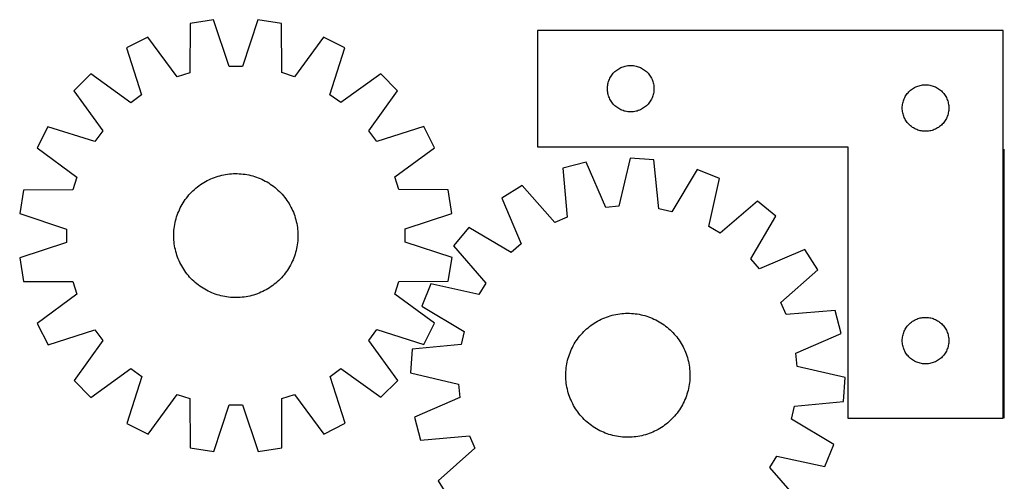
# Model space of a CAD drawing. Header units: millimetres. Extents: x 7 to 1493, y 7 to 2993.
# Tile 7 of 14: x 7 to 641, y 2696 to 2993. Entities that reach past the tile are written whole.
import ezdxf

# ---------------------------------------------------------------- set-up
doc = ezdxf.new("R2010")
doc.units = ezdxf.units.MM
doc.layers.add('COMMON', color=5, linetype='CONTINUOUS', true_color=0x0000ff)
doc.layers.add('CUT', color=7, linetype='CONTINUOUS', true_color=0x000000)

msp = doc.modelspace()

# ---------------------------------------------------------------- linework, layer by layer
at = {"layer": 'COMMON'}
msp.add_line((641.135647, 2736.483917), (641.135647, 2909.983916), dxfattribs=at)
at = {"layer": 'CUT'}
for p, q in [((116.455498, 2991.057677), (116.295375, 2959.293718)), ((131.650972, 2993.471823), (116.455498, 2991.057677)), ((141.647585, 2963.321492), (131.650972, 2993.471823)), ((160.189817, 2993.485415), (150.221928, 2963.325575)), ((175.387584, 2991.085744), (160.189817, 2993.485415)), ((175.577962, 2959.321952), (175.387584, 2991.085744)), ((89.317644, 2982.225763), (75.611901, 2975.234114)), ((108.141952, 2956.640217), (89.317644, 2982.225763)), ((202.533838, 2982.279683), (183.733909, 2956.676218)), ((216.246234, 2975.301092), (202.533838, 2982.279683)), ((640.385646, 2986.483917), (340.385646, 2986.483917)), ((340.385646, 2986.483917), (340.385646, 2911.483917)), ((640.385646, 2736.483917), (640.385646, 2986.483917)), ((75.611901, 2975.234114), (85.275218, 2944.975313)), ((206.611743, 2945.0331), (216.246234, 2975.301092)), ((150.221928, 2963.325575), (141.647585, 2963.321492)), ((394.02693, 2962.569451), (394.734728, 2962.878777)), ((394.734728, 2962.878777), (395.45751, 2963.151256)), ((395.45751, 2963.151256), (396.193362, 2963.386165)), ((396.193362, 2963.386165), (396.94033, 2963.582883)), ((396.94033, 2963.582883), (397.696435, 2963.740887)), ((397.696435, 2963.740887), (398.459671, 2963.859757)), ((398.459671, 2963.859757), (399.228014, 2963.93918)), ((399.228014, 2963.93918), (399.999427, 2963.978944)), ((399.999427, 2963.978944), (400.771865, 2963.978944)), ((400.771865, 2963.978944), (401.543278, 2963.93918)), ((401.543278, 2963.93918), (402.311622, 2963.859757)), ((402.311622, 2963.859757), (403.074858, 2963.740887)), ((403.074858, 2963.740887), (403.830962, 2963.582883)), ((403.830962, 2963.582883), (404.577931, 2963.386165)), ((404.577931, 2963.386165), (405.313782, 2963.151256)), ((405.313782, 2963.151256), (406.036565, 2962.878777)), ((406.036565, 2962.878777), (406.744362, 2962.569451)), ((52.53148, 2958.448406), (41.657082, 2947.563645)), ((78.34083, 2939.932137), (52.53148, 2958.448406)), ((116.295375, 2959.293718), (108.141952, 2956.640217)), ((183.733909, 2956.676218), (175.577962, 2959.321952)), ((239.342634, 2958.537377), (213.550933, 2939.996532)), ((250.227394, 2947.662979), (239.342634, 2958.537377)), ((387.331368, 2956.372138), (387.729013, 2957.03436)), ((387.729013, 2957.03436), (388.160221, 2957.675234)), ((388.160221, 2957.675234), (388.623849, 2958.29306)), ((388.623849, 2958.29306), (389.118667, 2958.886199)), ((389.118667, 2958.886199), (389.643363, 2959.45308)), ((389.643363, 2959.45308), (390.196546, 2959.992198)), ((390.196546, 2959.992198), (390.776749, 2960.502124)), ((390.776749, 2960.502124), (391.382432, 2960.981506)), ((391.382432, 2960.981506), (392.01199, 2961.429073)), ((392.01199, 2961.429073), (392.663754, 2961.843637)), ((392.663754, 2961.843637), (393.335995, 2962.224099)), ((393.335995, 2962.224099), (394.02693, 2962.569451)), ((406.744362, 2962.569451), (407.435297, 2962.224099)), ((407.435297, 2962.224099), (408.107538, 2961.843637)), ((408.107538, 2961.843637), (408.759302, 2961.429073)), ((408.759302, 2961.429073), (409.38886, 2960.981506)), ((409.38886, 2960.981506), (409.994544, 2960.502124)), ((409.994544, 2960.502124), (410.574746, 2959.992198)), ((410.574746, 2959.992198), (411.127929, 2959.45308)), ((411.127929, 2959.45308), (411.652625, 2958.886199)), ((411.652625, 2958.886199), (412.147443, 2958.29306)), ((412.147443, 2958.29306), (412.611071, 2957.675234)), ((412.611071, 2957.675234), (413.04228, 2957.03436)), ((413.04228, 2957.03436), (413.439925, 2956.372138)), ((385.405535, 2949.756099), (385.465148, 2950.526232)), ((385.465148, 2950.526232), (385.564328, 2951.292276)), ((385.564328, 2951.292276), (385.702811, 2952.052198)), ((385.702811, 2952.052198), (385.88023, 2952.803984)), ((385.88023, 2952.803984), (386.096115, 2953.54564)), ((386.096115, 2953.54564), (386.349894, 2954.275199)), ((386.349894, 2954.275199), (386.640893, 2954.990726)), ((386.640893, 2954.990726), (386.96834, 2955.690324)), ((386.96834, 2955.690324), (387.331368, 2956.372138)), ((413.439925, 2956.372138), (413.802952, 2955.690324)), ((413.802952, 2955.690324), (414.1304, 2954.990726)), ((414.1304, 2954.990726), (414.421398, 2954.275199)), ((414.421398, 2954.275199), (414.675177, 2953.54564)), ((414.675177, 2953.54564), (414.891062, 2952.803984)), ((414.891062, 2952.803984), (415.068481, 2952.052198)), ((415.068481, 2952.052198), (415.206965, 2951.292276)), ((415.206965, 2951.292276), (415.306144, 2950.526232)), ((415.306144, 2950.526232), (415.365758, 2949.756099)), ((584.02693, 2950.069451), (584.734728, 2950.378777)), ((584.734728, 2950.378777), (585.45751, 2950.651256)), ((585.45751, 2950.651256), (586.193362, 2950.886165)), ((586.193362, 2950.886165), (586.94033, 2951.082883)), ((586.94033, 2951.082883), (587.696435, 2951.240887)), ((587.696435, 2951.240887), (588.459671, 2951.359757)), ((588.459671, 2951.359757), (589.228014, 2951.43918)), ((589.228014, 2951.43918), (589.999427, 2951.478944)), ((589.999427, 2951.478944), (590.771865, 2951.478944)), ((590.771865, 2951.478944), (591.543278, 2951.43918)), ((591.543278, 2951.43918), (592.311622, 2951.359757)), ((592.311622, 2951.359757), (593.074858, 2951.240887)), ((593.074858, 2951.240887), (593.830962, 2951.082883)), ((593.830962, 2951.082883), (594.577931, 2950.886165)), ((594.577931, 2950.886165), (595.313782, 2950.651256)), ((595.313782, 2950.651256), (596.036565, 2950.378777)), ((596.036565, 2950.378777), (596.744362, 2950.069451)), ((41.657082, 2947.563645), (60.197927, 2921.771944)), ((85.275218, 2944.975313), (78.34083, 2939.932137)), ((213.550933, 2939.996532), (206.611743, 2945.0331)), ((231.711125, 2921.853629), (250.227394, 2947.662979)), ((385.385646, 2948.983917), (385.405535, 2949.756099)), ((385.405535, 2948.211736), (385.385646, 2948.983917)), ((385.465148, 2947.441602), (385.405535, 2948.211736)), ((385.564328, 2946.675559), (385.465148, 2947.441602)), ((385.702811, 2945.915636), (385.564328, 2946.675559)), ((385.88023, 2945.163851), (385.702811, 2945.915636)), ((386.096115, 2944.422195), (385.88023, 2945.163851)), ((386.349894, 2943.692636), (386.096115, 2944.422195)), ((414.675177, 2944.422195), (414.421398, 2943.692636)), ((414.891062, 2945.163851), (414.675177, 2944.422195)), ((415.068481, 2945.915636), (414.891062, 2945.163851)), ((415.206965, 2946.675559), (415.068481, 2945.915636)), ((415.306144, 2947.441602), (415.206965, 2946.675559)), ((415.365758, 2948.211736), (415.306144, 2947.441602)), ((415.365758, 2949.756099), (415.385646, 2948.983917)), ((415.385646, 2948.983917), (415.365758, 2948.211736)), ((576.96834, 2943.190324), (577.331368, 2943.872138)), ((577.331368, 2943.872138), (577.729013, 2944.53436)), ((577.729013, 2944.53436), (578.160221, 2945.175234)), ((578.160221, 2945.175234), (578.623849, 2945.79306)), ((578.623849, 2945.79306), (579.118667, 2946.386199)), ((579.118667, 2946.386199), (579.643363, 2946.95308)), ((579.643363, 2946.95308), (580.196546, 2947.492198)), ((580.196546, 2947.492198), (580.776749, 2948.002124)), ((580.776749, 2948.002124), (581.382432, 2948.481506)), ((581.382432, 2948.481506), (582.01199, 2948.929073)), ((582.01199, 2948.929073), (582.663754, 2949.343637)), ((582.663754, 2949.343637), (583.335995, 2949.724099)), ((583.335995, 2949.724099), (584.02693, 2950.069451)), ((596.744362, 2950.069451), (597.435297, 2949.724099)), ((597.435297, 2949.724099), (598.107538, 2949.343637)), ((598.107538, 2949.343637), (598.759302, 2948.929073)), ((598.759302, 2948.929073), (599.38886, 2948.481506)), ((599.38886, 2948.481506), (599.994544, 2948.002124)), ((599.994544, 2948.002124), (600.574746, 2947.492198)), ((600.574746, 2947.492198), (601.127929, 2946.95308)), ((601.127929, 2946.95308), (601.652625, 2946.386199)), ((601.652625, 2946.386199), (602.147443, 2945.79306)), ((602.147443, 2945.79306), (602.611071, 2945.175234)), ((602.611071, 2945.175234), (603.04228, 2944.53436)), ((603.04228, 2944.53436), (603.439925, 2943.872138)), ((603.439925, 2943.872138), (603.802952, 2943.190324)), ((386.640893, 2942.977109), (386.349894, 2943.692636)), ((386.96834, 2942.27751), (386.640893, 2942.977109)), ((387.331368, 2941.595696), (386.96834, 2942.27751)), ((387.729013, 2940.933474), (387.331368, 2941.595696)), ((388.160221, 2940.292601), (387.729013, 2940.933474)), ((388.623849, 2939.674775), (388.160221, 2940.292601)), ((389.118667, 2939.081636), (388.623849, 2939.674775)), ((389.643363, 2938.514755), (389.118667, 2939.081636)), ((390.196546, 2937.975637), (389.643363, 2938.514755)), ((390.776749, 2937.465711), (390.196546, 2937.975637)), ((391.382432, 2936.986329), (390.776749, 2937.465711)), ((409.994544, 2937.465711), (409.38886, 2936.986329)), ((410.574746, 2937.975637), (409.994544, 2937.465711)), ((411.127929, 2938.514755), (410.574746, 2937.975637)), ((411.652625, 2939.081636), (411.127929, 2938.514755)), ((412.147443, 2939.674775), (411.652625, 2939.081636)), ((412.611071, 2940.292601), (412.147443, 2939.674775)), ((413.04228, 2940.933474), (412.611071, 2940.292601)), ((413.439925, 2941.595696), (413.04228, 2940.933474)), ((413.802952, 2942.27751), (413.439925, 2941.595696)), ((414.1304, 2942.977109), (413.802952, 2942.27751)), ((414.421398, 2943.692636), (414.1304, 2942.977109)), ((575.405535, 2937.256099), (575.465148, 2938.026232)), ((575.465148, 2938.026232), (575.564328, 2938.792276)), ((575.564328, 2938.792276), (575.702811, 2939.552198)), ((575.702811, 2939.552198), (575.88023, 2940.303984)), ((575.88023, 2940.303984), (576.096115, 2941.04564)), ((576.096115, 2941.04564), (576.349894, 2941.775199)), ((576.349894, 2941.775199), (576.640893, 2942.490726)), ((576.640893, 2942.490726), (576.96834, 2943.190324)), ((603.802952, 2943.190324), (604.1304, 2942.490726)), ((604.1304, 2942.490726), (604.421398, 2941.775199)), ((604.421398, 2941.775199), (604.675177, 2941.04564)), ((604.675177, 2941.04564), (604.891062, 2940.303984)), ((604.891062, 2940.303984), (605.068481, 2939.552198)), ((605.068481, 2939.552198), (605.206965, 2938.792276)), ((605.206965, 2938.792276), (605.306144, 2938.026232)), ((605.306144, 2938.026232), (605.365758, 2937.256099)), ((392.01199, 2936.538762), (391.382432, 2936.986329)), ((392.663754, 2936.124198), (392.01199, 2936.538762)), ((393.335995, 2935.743735), (392.663754, 2936.124198)), ((394.02693, 2935.398383), (393.335995, 2935.743735)), ((394.734728, 2935.089058), (394.02693, 2935.398383)), ((395.45751, 2934.816579), (394.734728, 2935.089058)), ((396.193362, 2934.581669), (395.45751, 2934.816579)), ((396.94033, 2934.384952), (396.193362, 2934.581669)), ((397.696435, 2934.226948), (396.94033, 2934.384952)), ((398.459671, 2934.108077), (397.696435, 2934.226948)), ((399.228014, 2934.028654), (398.459671, 2934.108077)), ((399.999427, 2933.98889), (399.228014, 2934.028654)), ((400.771865, 2933.98889), (399.999427, 2933.98889)), ((401.543278, 2934.028654), (400.771865, 2933.98889)), ((402.311622, 2934.108077), (401.543278, 2934.028654)), ((403.074858, 2934.226948), (402.311622, 2934.108077)), ((403.830962, 2934.384952), (403.074858, 2934.226948)), ((404.577931, 2934.581669), (403.830962, 2934.384952)), ((405.313782, 2934.816579), (404.577931, 2934.581669)), ((406.036565, 2935.089058), (405.313782, 2934.816579)), ((406.744362, 2935.398383), (406.036565, 2935.089058)), ((407.435297, 2935.743735), (406.744362, 2935.398383)), ((408.107538, 2936.124198), (407.435297, 2935.743735)), ((408.759302, 2936.538762), (408.107538, 2936.124198)), ((409.38886, 2936.986329), (408.759302, 2936.538762)), ((575.385646, 2936.483917), (575.405535, 2937.256099)), ((575.405535, 2935.711736), (575.385646, 2936.483917)), ((575.465148, 2934.941602), (575.405535, 2935.711736)), ((575.564328, 2934.175559), (575.465148, 2934.941602)), ((575.702811, 2933.415636), (575.564328, 2934.175559)), ((575.88023, 2932.663851), (575.702811, 2933.415636)), ((576.096115, 2931.922195), (575.88023, 2932.663851)), ((576.349894, 2931.192636), (576.096115, 2931.922195)), ((576.640893, 2930.477109), (576.349894, 2931.192636)), ((604.421398, 2931.192636), (604.1304, 2930.477109)), ((604.675177, 2931.922195), (604.421398, 2931.192636)), ((604.891062, 2932.663851), (604.675177, 2931.922195)), ((605.068481, 2933.415636), (604.891062, 2932.663851)), ((605.206965, 2934.175559), (605.068481, 2933.415636)), ((605.306144, 2934.941602), (605.206965, 2934.175559)), ((605.365758, 2935.711736), (605.306144, 2934.941602)), ((605.365758, 2937.256099), (605.385646, 2936.483917)), ((605.385646, 2936.483917), (605.365758, 2935.711736)), ((576.96834, 2929.77751), (576.640893, 2930.477109)), ((577.331368, 2929.095696), (576.96834, 2929.77751)), ((577.729013, 2928.433474), (577.331368, 2929.095696)), ((578.160221, 2927.792601), (577.729013, 2928.433474)), ((578.623849, 2927.174775), (578.160221, 2927.792601)), ((579.118667, 2926.581636), (578.623849, 2927.174775)), ((579.643363, 2926.014755), (579.118667, 2926.581636)), ((580.196546, 2925.475637), (579.643363, 2926.014755)), ((580.776749, 2924.965711), (580.196546, 2925.475637)), ((581.382432, 2924.486329), (580.776749, 2924.965711)), ((599.994544, 2924.965711), (599.38886, 2924.486329)), ((600.574746, 2925.475637), (599.994544, 2924.965711)), ((601.127929, 2926.014755), (600.574746, 2925.475637)), ((601.652625, 2926.581636), (601.127929, 2926.014755)), ((602.147443, 2927.174775), (601.652625, 2926.581636)), ((602.611071, 2927.792601), (602.147443, 2927.174775)), ((603.04228, 2928.433474), (602.611071, 2927.792601)), ((603.439925, 2929.095696), (603.04228, 2928.433474)), ((603.802952, 2929.77751), (603.439925, 2929.095696)), ((604.1304, 2930.477109), (603.802952, 2929.77751)), ((24.893366, 2924.467246), (17.914776, 2910.754849)), ((55.161358, 2914.832755), (24.893366, 2924.467246)), ((60.197927, 2921.771944), (55.161358, 2914.832755)), ((236.754301, 2914.919241), (231.711125, 2921.853629)), ((267.013102, 2924.582558), (236.754301, 2914.919241)), ((274.004751, 2910.876815), (267.013102, 2924.582558)), ((582.01199, 2924.038762), (581.382432, 2924.486329)), ((582.663754, 2923.624198), (582.01199, 2924.038762)), ((583.335995, 2923.243735), (582.663754, 2923.624198)), ((584.02693, 2922.898383), (583.335995, 2923.243735)), ((584.734728, 2922.589058), (584.02693, 2922.898383)), ((585.45751, 2922.316579), (584.734728, 2922.589058)), ((586.193362, 2922.081669), (585.45751, 2922.316579)), ((586.94033, 2921.884952), (586.193362, 2922.081669)), ((587.696435, 2921.726948), (586.94033, 2921.884952)), ((588.459671, 2921.608077), (587.696435, 2921.726948)), ((589.228014, 2921.528654), (588.459671, 2921.608077)), ((589.999427, 2921.48889), (589.228014, 2921.528654)), ((590.771865, 2921.48889), (589.999427, 2921.48889)), ((591.543278, 2921.528654), (590.771865, 2921.48889)), ((592.311622, 2921.608077), (591.543278, 2921.528654)), ((593.074858, 2921.726948), (592.311622, 2921.608077)), ((593.830962, 2921.884952), (593.074858, 2921.726948)), ((594.577931, 2922.081669), (593.830962, 2921.884952)), ((595.313782, 2922.316579), (594.577931, 2922.081669)), ((596.036565, 2922.589058), (595.313782, 2922.316579)), ((596.744362, 2922.898383), (596.036565, 2922.589058)), ((597.435297, 2923.243735), (596.744362, 2922.898383)), ((598.107538, 2923.624198), (597.435297, 2923.243735)), ((598.759302, 2924.038762), (598.107538, 2923.624198)), ((599.38886, 2924.486329), (598.759302, 2924.038762)), ((17.914776, 2910.754849), (43.518241, 2891.95492)), ((248.419205, 2892.052507), (274.004751, 2910.876815)), ((340.385646, 2911.483917), (540.385646, 2911.483917)), ((540.385646, 2911.483917), (540.385646, 2736.483917)), ((371.617381, 2901.521562), (356.704746, 2897.734233)), ((384.316999, 2872.406369), (371.617381, 2901.521562)), ((400.036506, 2904.132915), (392.855373, 2873.190936)), ((415.389614, 2903.126621), (400.036506, 2904.132915)), ((418.470579, 2871.512029), (415.389614, 2903.126621)), ((135.716736, 2892.866852), (136.936116, 2893.170365)), ((136.936116, 2893.170365), (138.164427, 2893.435425)), ((138.164427, 2893.435425), (139.400459, 2893.661773)), ((139.400459, 2893.661773), (140.64299, 2893.849185)), ((140.64299, 2893.849185), (141.890795, 2893.997475)), ((141.890795, 2893.997475), (143.142642, 2894.106497)), ((143.142642, 2894.106497), (144.397295, 2894.176144)), ((144.397295, 2894.176144), (145.653518, 2894.206347)), ((145.653518, 2894.206347), (146.910069, 2894.197077)), ((146.910069, 2894.197077), (148.165709, 2894.148341)), ((148.165709, 2894.148341), (149.419199, 2894.06019)), ((149.419199, 2894.06019), (150.669301, 2893.932708)), ((150.669301, 2893.932708), (151.914782, 2893.766023)), ((151.914782, 2893.766023), (153.154412, 2893.560298)), ((153.154412, 2893.560298), (154.386969, 2893.315738)), ((154.386969, 2893.315738), (155.611236, 2893.032582)), ((155.611236, 2893.032582), (156.826005, 2892.711111)), ((356.704746, 2897.734233), (359.43668, 2866.08757)), ((443.22476, 2896.828173), (426.833499, 2869.619694)), ((457.515471, 2891.126759), (443.22476, 2896.828173)), ((43.518241, 2891.95492), (40.872507, 2883.798974)), ((122.20656, 2886.371439), (123.228581, 2887.102521)), ((123.228581, 2887.102521), (124.273061, 2887.80114)), ((124.273061, 2887.80114), (125.338969, 2888.466606)), ((125.338969, 2888.466606), (126.425255, 2889.098263)), ((126.425255, 2889.098263), (127.530845, 2889.695487)), ((127.530845, 2889.695487), (128.654649, 2890.257689)), ((128.654649, 2890.257689), (129.795558, 2890.784315)), ((129.795558, 2890.784315), (130.952446, 2891.274843)), ((130.952446, 2891.274843), (132.12417, 2891.728791)), ((132.12417, 2891.728791), (133.309575, 2892.14571)), ((133.309575, 2892.14571), (134.507491, 2892.525188)), ((134.507491, 2892.525188), (135.716736, 2892.866852)), ((156.826005, 2892.711111), (158.030077, 2892.351642)), ((158.030077, 2892.351642), (159.222263, 2891.95453)), ((159.222263, 2891.95453), (160.401388, 2891.520165)), ((160.401388, 2891.520165), (161.566287, 2891.048979)), ((161.566287, 2891.048979), (162.715811, 2890.541434)), ((162.715811, 2890.541434), (163.848825, 2889.998032)), ((163.848825, 2889.998032), (164.964212, 2889.419309)), ((164.964212, 2889.419309), (166.06087, 2888.805837)), ((166.06087, 2888.805837), (167.137717, 2888.158221)), ((167.137717, 2888.158221), (168.193691, 2887.4771)), ((168.193691, 2887.4771), (169.227749, 2886.763146)), ((169.227749, 2886.763146), (170.238871, 2886.017063)), ((251.072707, 2883.899084), (248.419205, 2892.052507)), ((450.676197, 2860.107425), (457.515471, 2891.126759)), ((9.108714, 2883.608595), (6.709044, 2868.410828)), ((40.872507, 2883.798974), (9.108714, 2883.608595)), ((114.95487, 2879.447071), (115.762969, 2880.409351)), ((115.762969, 2880.409351), (116.600895, 2881.345773)), ((116.600895, 2881.345773), (117.467822, 2882.255413)), ((117.467822, 2882.255413), (118.362893, 2883.137374)), ((118.362893, 2883.137374), (119.285225, 2883.990784)), ((119.285225, 2883.990784), (120.233909, 2884.814802)), ((120.233909, 2884.814802), (121.208008, 2885.608615)), ((121.208008, 2885.608615), (122.20656, 2886.371439)), ((170.238871, 2886.017063), (171.226059, 2885.239589)), ((171.226059, 2885.239589), (172.188339, 2884.43149)), ((172.188339, 2884.43149), (173.124761, 2883.593564)), ((173.124761, 2883.593564), (174.034401, 2882.726637)), ((174.034401, 2882.726637), (174.916362, 2881.831566)), ((174.916362, 2881.831566), (175.769772, 2880.909233)), ((175.769772, 2880.909233), (176.593791, 2879.96055)), ((282.836666, 2883.738961), (251.072707, 2883.899084)), ((285.250812, 2868.543487), (282.836666, 2883.738961)), ((330.483505, 2886.468696), (317.471094, 2878.258475)), ((351.558648, 2862.7029), (330.483505, 2886.468696)), ((110.77515, 2873.185223), (111.388622, 2874.281881)), ((111.388622, 2874.281881), (112.036238, 2875.358728)), ((112.036238, 2875.358728), (112.717359, 2876.414702)), ((112.717359, 2876.414702), (113.431313, 2877.44876)), ((113.431313, 2877.44876), (114.177396, 2878.459882)), ((114.177396, 2878.459882), (114.95487, 2879.447071)), ((176.593791, 2879.96055), (177.387603, 2878.986451)), ((177.387603, 2878.986451), (178.150427, 2877.987899)), ((178.150427, 2877.987899), (178.881509, 2876.965878)), ((178.881509, 2876.965878), (179.580128, 2875.921398)), ((179.580128, 2875.921398), (180.245595, 2874.85549)), ((180.245595, 2874.85549), (180.877252, 2873.769204)), ((317.471094, 2878.258475), (329.848675, 2849.004924)), ((482.041941, 2876.535046), (458.045043, 2855.723423)), ((493.871381, 2866.696606), (482.041941, 2876.535046)), ((6.709044, 2868.410828), (36.868883, 2858.442939)), ((108.239929, 2867.443275), (108.674293, 2868.622399)), ((108.674293, 2868.622399), (109.14548, 2869.787298)), ((109.14548, 2869.787298), (109.653025, 2870.936822)), ((109.653025, 2870.936822), (110.196427, 2872.069837)), ((110.196427, 2872.069837), (110.77515, 2873.185223)), ((180.877252, 2873.769204), (181.474476, 2872.663614)), ((181.474476, 2872.663614), (182.036678, 2871.53981)), ((182.036678, 2871.53981), (182.563303, 2870.398901)), ((182.563303, 2870.398901), (183.053831, 2869.242013)), ((183.053831, 2869.242013), (183.507779, 2868.070289)), ((183.507779, 2868.070289), (183.924698, 2866.884884)), ((255.10048, 2858.546874), (285.250812, 2868.543487)), ((392.855373, 2873.190936), (384.316999, 2872.406369)), ((426.833499, 2869.619694), (418.470579, 2871.512029)), ((106.428436, 2860.135793), (106.63416, 2861.375424)), ((106.63416, 2861.375424), (106.878721, 2862.607981)), ((106.878721, 2862.607981), (107.161877, 2863.832248)), ((107.161877, 2863.832248), (107.483348, 2865.047017)), ((107.483348, 2865.047017), (107.842817, 2866.251089)), ((107.842817, 2866.251089), (108.239929, 2867.443275)), ((183.924698, 2866.884884), (184.304177, 2865.686968)), ((184.304177, 2865.686968), (184.645841, 2864.477723)), ((184.645841, 2864.477723), (184.949353, 2863.258343)), ((184.949353, 2863.258343), (185.214414, 2862.030032)), ((185.214414, 2862.030032), (185.440762, 2860.794)), ((359.43668, 2866.08757), (351.558648, 2862.7029)), ((477.781344, 2839.308918), (493.871381, 2866.696606)), ((36.868883, 2858.442939), (36.872967, 2849.868596)), ((105.988112, 2853.874529), (105.997382, 2855.131081)), ((105.997382, 2855.131081), (106.046117, 2856.386721)), ((106.046117, 2856.386721), (106.134269, 2857.64021)), ((106.134269, 2857.64021), (106.261751, 2858.890312)), ((106.261751, 2858.890312), (106.428436, 2860.135793)), ((185.440762, 2860.794), (185.628173, 2859.551469)), ((185.628173, 2859.551469), (185.776463, 2858.303664)), ((185.776463, 2858.303664), (185.885486, 2857.051817)), ((185.885486, 2857.051817), (185.955133, 2855.797163)), ((185.955133, 2855.797163), (185.985336, 2854.540941)), ((255.104564, 2849.972531), (255.10048, 2858.546874)), ((296.014455, 2859.441503), (286.176015, 2847.612063)), ((323.402142, 2843.351465), (296.014455, 2859.441503)), ((458.045043, 2855.723423), (450.676197, 2860.107425)), ((36.872967, 2849.868596), (6.722636, 2839.871984)), ((106.018315, 2852.618307), (105.988112, 2853.874529)), ((106.087962, 2851.363653), (106.018315, 2852.618307)), ((106.196984, 2850.111806), (106.087962, 2851.363653)), ((106.345274, 2848.864001), (106.196984, 2850.111806)), ((106.532686, 2847.62147), (106.345274, 2848.864001)), ((185.711697, 2849.525158), (185.545011, 2848.279677)), ((185.839178, 2850.77526), (185.711697, 2849.525158)), ((185.92733, 2852.02875), (185.839178, 2850.77526)), ((185.976065, 2853.28439), (185.92733, 2852.02875)), ((185.985336, 2854.540941), (185.976065, 2853.28439)), ((285.264404, 2840.004642), (255.104564, 2849.972531)), ((329.848675, 2849.004924), (323.402142, 2843.351465)), ((106.759033, 2846.385439), (106.532686, 2847.62147)), ((107.024094, 2845.157127), (106.759033, 2846.385439)), ((107.327606, 2843.937747), (107.024094, 2845.157127)), ((107.66927, 2842.728503), (107.327606, 2843.937747)), ((108.048749, 2841.530587), (107.66927, 2842.728503)), ((184.4901, 2843.368454), (184.130631, 2842.164382)), ((184.811571, 2844.583222), (184.4901, 2843.368454)), ((185.094726, 2845.807489), (184.811571, 2844.583222)), ((185.339287, 2847.040046), (185.094726, 2845.807489)), ((185.545011, 2848.279677), (185.339287, 2847.040046)), ((286.176015, 2847.612063), (306.987638, 2823.615165)), ((512.688353, 2845.239966), (483.434802, 2832.862386)), ((520.898574, 2832.227556), (512.688353, 2845.239966)), ((6.722636, 2839.871984), (9.136781, 2824.676509)), ((108.465668, 2840.345182), (108.048749, 2841.530587)), ((108.919616, 2839.173457), (108.465668, 2840.345182)), ((109.410144, 2838.01657), (108.919616, 2839.173457)), ((109.936769, 2836.875661), (109.410144, 2838.01657)), ((110.498972, 2835.751857), (109.936769, 2836.875661)), ((181.77702, 2836.345634), (181.198298, 2835.230247)), ((182.320422, 2837.478648), (181.77702, 2836.345634)), ((182.827967, 2838.628172), (182.320422, 2837.478648)), ((183.299154, 2839.793071), (182.827967, 2838.628172)), ((183.733518, 2840.972195), (183.299154, 2839.793071)), ((184.130631, 2842.164382), (183.733518, 2840.972195)), ((282.864733, 2824.806875), (285.264404, 2840.004642)), ((483.434802, 2832.862386), (477.781344, 2839.308918)), ((111.096196, 2834.646266), (110.498972, 2835.751857)), ((111.727853, 2833.559981), (111.096196, 2834.646266)), ((112.393319, 2832.494072), (111.727853, 2833.559981)), ((113.091938, 2831.449592), (112.393319, 2832.494072)), ((113.82302, 2830.427572), (113.091938, 2831.449592)), ((114.585844, 2829.429019), (113.82302, 2830.427572)), ((177.796052, 2829.955588), (177.018577, 2828.9684)), ((178.542134, 2830.96671), (177.796052, 2829.955588)), ((179.256088, 2832.000768), (178.542134, 2830.96671)), ((179.937209, 2833.056742), (179.256088, 2832.000768)), ((180.584826, 2834.133589), (179.937209, 2833.056742)), ((181.198298, 2835.230247), (180.584826, 2834.133589)), ((497.132778, 2811.152412), (520.898574, 2832.227556)), ((9.136781, 2824.676509), (40.900741, 2824.516386)), ((40.900741, 2824.516386), (43.554242, 2816.362964)), ((115.379657, 2828.454921), (114.585844, 2829.429019)), ((116.203675, 2827.506237), (115.379657, 2828.454921)), ((117.057085, 2826.583904), (116.203675, 2827.506237)), ((117.939046, 2825.688833), (117.057085, 2826.583904)), ((118.848686, 2824.821907), (117.939046, 2825.688833)), ((119.785108, 2823.98398), (118.848686, 2824.821907)), ((120.747388, 2823.175881), (119.785108, 2823.98398)), ((171.739538, 2823.600668), (170.765439, 2822.806856)), ((172.688222, 2824.424686), (171.739538, 2823.600668)), ((173.610554, 2825.278097), (172.688222, 2824.424686)), ((174.505626, 2826.160057), (173.610554, 2825.278097)), ((175.372552, 2827.069698), (174.505626, 2826.160057)), ((176.210478, 2828.00612), (175.372552, 2827.069698)), ((177.018577, 2828.9684), (176.210478, 2828.00612)), ((248.455207, 2816.46055), (251.100941, 2824.616496)), ((251.100941, 2824.616496), (282.864733, 2824.806875)), ((306.987638, 2823.615165), (302.603636, 2816.246319)), ((121.734576, 2822.398407), (120.747388, 2823.175881)), ((122.745698, 2821.652325), (121.734576, 2822.398407)), ((123.779757, 2820.938371), (122.745698, 2821.652325)), ((124.83573, 2820.257249), (123.779757, 2820.938371)), ((125.912578, 2819.609633), (124.83573, 2820.257249)), ((127.009236, 2818.996161), (125.912578, 2819.609633)), ((128.124622, 2818.417439), (127.009236, 2818.996161)), ((129.257637, 2817.874037), (128.124622, 2818.417439)), ((130.40716, 2817.366492), (129.257637, 2817.874037)), ((131.572059, 2816.895305), (130.40716, 2817.366492)), ((132.751184, 2816.460941), (131.572059, 2816.895305)), ((161.021002, 2817.140627), (159.849277, 2816.68668)), ((162.177889, 2817.631156), (161.021002, 2817.140627)), ((163.318798, 2818.157781), (162.177889, 2817.631156)), ((164.442602, 2818.719983), (163.318798, 2818.157781)), ((165.548192, 2819.317207), (164.442602, 2818.719983)), ((166.634478, 2819.948864), (165.548192, 2819.317207)), ((167.700387, 2820.614331), (166.634478, 2819.948864)), ((168.744867, 2821.31295), (167.700387, 2820.614331)), ((169.766887, 2822.044032), (168.744867, 2821.31295)), ((170.765439, 2822.806856), (169.766887, 2822.044032)), ((271.584302, 2823.085593), (265.882888, 2808.794882)), ((302.603636, 2816.246319), (271.584302, 2823.085593)), ((43.554242, 2816.362964), (17.968696, 2797.538655)), ((133.94337, 2816.063828), (132.751184, 2816.460941)), ((135.147442, 2815.704359), (133.94337, 2816.063828)), ((136.362211, 2815.382888), (135.147442, 2815.704359)), ((137.586478, 2815.099733), (136.362211, 2815.382888)), ((138.819035, 2814.855172), (137.586478, 2815.099733)), ((140.058666, 2814.649447), (138.819035, 2814.855172)), ((141.304147, 2814.482762), (140.058666, 2814.649447)), ((142.554249, 2814.355281), (141.304147, 2814.482762)), ((143.807738, 2814.267129), (142.554249, 2814.355281)), ((145.063378, 2814.218394), (143.807738, 2814.267129)), ((146.319929, 2814.209123), (145.063378, 2814.218394)), ((147.576152, 2814.239326), (146.319929, 2814.209123)), ((148.830806, 2814.308973), (147.576152, 2814.239326)), ((150.082653, 2814.417996), (148.830806, 2814.308973)), ((151.330457, 2814.566286), (150.082653, 2814.417996)), ((152.572989, 2814.753697), (151.330457, 2814.566286)), ((153.80902, 2814.980045), (152.572989, 2814.753697)), ((155.037332, 2815.245106), (153.80902, 2814.980045)), ((156.256712, 2815.548618), (155.037332, 2815.245106)), ((157.465956, 2815.890282), (156.256712, 2815.548618)), ((158.663872, 2816.269761), (157.465956, 2815.890282)), ((159.849277, 2816.68668), (158.663872, 2816.269761)), ((274.058672, 2797.660621), (248.455207, 2816.46055)), ((500.517448, 2803.274381), (497.132778, 2811.152412)), ((265.882888, 2808.794882), (293.091367, 2792.403621)), ((532.164112, 2806.006315), (500.517448, 2803.274381)), ((535.95144, 2791.09368), (532.164112, 2806.006315)), ((376.960853, 2797.80102), (378.028816, 2798.463185)), ((378.028816, 2798.463185), (379.117051, 2799.091478)), ((379.117051, 2799.091478), (380.224484, 2799.685279)), ((380.224484, 2799.685279), (381.350022, 2800.244001)), ((381.350022, 2800.244001), (382.492555, 2800.767093)), ((382.492555, 2800.767093), (383.650955, 2801.25404)), ((383.650955, 2801.25404), (384.824078, 2801.70436)), ((384.824078, 2801.70436), (386.010768, 2802.117609)), ((386.010768, 2802.117609), (387.209852, 2802.493379)), ((387.209852, 2802.493379), (388.420148, 2802.8313)), ((388.420148, 2802.8313), (389.640461, 2803.131038)), ((389.640461, 2803.131038), (390.869587, 2803.392297)), ((390.869587, 2803.392297), (392.106313, 2803.614819)), ((392.106313, 2803.614819), (393.349418, 2803.798385)), ((393.349418, 2803.798385), (394.597676, 2803.942814)), ((394.597676, 2803.942814), (395.849854, 2804.047962)), ((395.849854, 2804.047962), (397.104717, 2804.113727)), ((397.104717, 2804.113727), (398.361027, 2804.140043)), ((398.361027, 2804.140043), (399.617544, 2804.126884)), ((399.617544, 2804.126884), (400.873027, 2804.074264)), ((400.873027, 2804.074264), (402.126238, 2803.982234)), ((402.126238, 2803.982234), (403.375939, 2803.850885)), ((403.375939, 2803.850885), (404.620899, 2803.680347)), ((404.620899, 2803.680347), (405.859887, 2803.470788)), ((405.859887, 2803.470788), (407.091681, 2803.222415)), ((407.091681, 2803.222415), (408.315066, 2802.935473)), ((408.315066, 2802.935473), (409.528835, 2802.610245)), ((409.528835, 2802.610245), (410.731788, 2802.247052)), ((410.731788, 2802.247052), (411.92274, 2801.846252)), ((411.92274, 2801.846252), (413.100515, 2801.408242)), ((413.100515, 2801.408242), (414.263951, 2800.933453)), ((414.263951, 2800.933453), (415.411899, 2800.422353)), ((415.411899, 2800.422353), (416.543226, 2799.875448)), ((416.543226, 2799.875448), (417.656817, 2799.293277)), ((417.656817, 2799.293277), (418.751571, 2798.676415)), ((418.751571, 2798.676415), (419.826409, 2798.02547)), ((419.826409, 2798.02547), (420.880271, 2797.341085)), ((580.196546, 2797.492198), (580.776749, 2798.002124)), ((580.776749, 2798.002124), (581.382432, 2798.481506)), ((581.382432, 2798.481506), (582.01199, 2798.929073)), ((582.01199, 2798.929073), (582.663754, 2799.343637)), ((582.663754, 2799.343637), (583.335995, 2799.724099)), ((583.335995, 2799.724099), (584.02693, 2800.069451)), ((584.02693, 2800.069451), (584.734728, 2800.378777)), ((584.734728, 2800.378777), (585.45751, 2800.651256)), ((585.45751, 2800.651256), (586.193362, 2800.886165)), ((586.193362, 2800.886165), (586.94033, 2801.082883)), ((586.94033, 2801.082883), (587.696435, 2801.240887)), ((587.696435, 2801.240887), (588.459671, 2801.359757)), ((588.459671, 2801.359757), (589.228014, 2801.43918)), ((589.228014, 2801.43918), (589.999427, 2801.478944)), ((589.999427, 2801.478944), (590.771865, 2801.478944)), ((590.771865, 2801.478944), (591.543278, 2801.43918)), ((591.543278, 2801.43918), (592.311622, 2801.359757)), ((592.311622, 2801.359757), (593.074858, 2801.240887)), ((593.074858, 2801.240887), (593.830962, 2801.082883)), ((593.830962, 2801.082883), (594.577931, 2800.886165)), ((594.577931, 2800.886165), (595.313782, 2800.651256)), ((595.313782, 2800.651256), (596.036565, 2800.378777)), ((596.036565, 2800.378777), (596.744362, 2800.069451)), ((596.744362, 2800.069451), (597.435297, 2799.724099)), ((597.435297, 2799.724099), (598.107538, 2799.343637)), ((598.107538, 2799.343637), (598.759302, 2798.929073)), ((598.759302, 2798.929073), (599.38886, 2798.481506)), ((599.38886, 2798.481506), (599.994544, 2798.002124)), ((599.994544, 2798.002124), (600.574746, 2797.492198)), ((17.968696, 2797.538655), (24.960345, 2783.832913)), ((24.960345, 2783.832913), (55.219146, 2793.49623)), ((55.219146, 2793.49623), (60.262322, 2786.561841)), ((231.77552, 2786.643526), (236.812089, 2793.582715)), ((236.812089, 2793.582715), (267.080081, 2783.948225)), ((267.080081, 2783.948225), (274.058672, 2797.660621)), ((293.091367, 2792.403621), (291.199032, 2784.0407)), ((369.268751, 2791.369423), (370.138488, 2792.276377)), ((370.138488, 2792.276377), (371.036284, 2793.155563)), ((371.036284, 2793.155563), (371.961252, 2794.006116)), ((371.961252, 2794.006116), (372.912481, 2794.827195)), ((372.912481, 2794.827195), (373.889032, 2795.61799)), ((373.889032, 2795.61799), (374.889939, 2796.37772)), ((374.889939, 2796.37772), (375.914217, 2797.105637)), ((375.914217, 2797.105637), (376.960853, 2797.80102)), ((420.880271, 2797.341085), (421.912115, 2796.623934)), ((421.912115, 2796.623934), (422.920924, 2795.874727)), ((422.920924, 2795.874727), (423.905701, 2795.094202)), ((423.905701, 2795.094202), (424.865476, 2794.283129)), ((424.865476, 2794.283129), (425.799301, 2793.44231)), ((425.799301, 2793.44231), (426.706255, 2792.572573)), ((426.706255, 2792.572573), (427.585442, 2791.674777)), ((427.585442, 2791.674777), (428.435994, 2790.749808)), ((576.096115, 2791.04564), (576.349894, 2791.775199)), ((576.349894, 2791.775199), (576.640893, 2792.490726)), ((576.640893, 2792.490726), (576.96834, 2793.190324)), ((576.96834, 2793.190324), (577.331368, 2793.872138)), ((577.331368, 2793.872138), (577.729013, 2794.53436)), ((577.729013, 2794.53436), (578.160221, 2795.175234)), ((578.160221, 2795.175234), (578.623849, 2795.79306)), ((578.623849, 2795.79306), (579.118667, 2796.386199)), ((579.118667, 2796.386199), (579.643363, 2796.95308)), ((579.643363, 2796.95308), (580.196546, 2797.492198)), ((600.574746, 2797.492198), (601.127929, 2796.95308)), ((601.127929, 2796.95308), (601.652625, 2796.386199)), ((601.652625, 2796.386199), (602.147443, 2795.79306)), ((602.147443, 2795.79306), (602.611071, 2795.175234)), ((602.611071, 2795.175234), (603.04228, 2794.53436)), ((603.04228, 2794.53436), (603.439925, 2793.872138)), ((603.439925, 2793.872138), (603.802952, 2793.190324)), ((603.802952, 2793.190324), (604.1304, 2792.490726)), ((604.1304, 2792.490726), (604.421398, 2791.775199)), ((604.421398, 2791.775199), (604.675177, 2791.04564)), ((60.262322, 2786.561841), (41.746053, 2760.752492)), ((250.316365, 2760.851825), (231.77552, 2786.643526)), ((364.034646, 2784.321693), (364.685591, 2785.396531)), ((364.685591, 2785.396531), (365.369976, 2786.450392)), ((365.369976, 2786.450392), (366.087126, 2787.482236)), ((366.087126, 2787.482236), (366.836334, 2788.491045)), ((366.836334, 2788.491045), (367.616859, 2789.475823)), ((367.616859, 2789.475823), (368.427931, 2790.435598)), ((368.427931, 2790.435598), (369.268751, 2791.369423)), ((428.435994, 2790.749808), (429.257073, 2789.798579)), ((429.257073, 2789.798579), (430.047868, 2788.822029)), ((430.047868, 2788.822029), (430.807599, 2787.821121)), ((430.807599, 2787.821121), (431.535515, 2786.796844)), ((431.535515, 2786.796844), (432.230899, 2785.750207)), ((432.230899, 2785.750207), (432.893064, 2784.682245)), ((506.836247, 2778.394062), (535.95144, 2791.09368)), ((575.385646, 2786.483917), (575.405535, 2787.256099)), ((575.405535, 2785.711736), (575.385646, 2786.483917)), ((575.405535, 2787.256099), (575.465148, 2788.026232)), ((575.465148, 2784.941602), (575.405535, 2785.711736)), ((575.465148, 2788.026232), (575.564328, 2788.792276)), ((575.564328, 2788.792276), (575.702811, 2789.552198)), ((575.702811, 2789.552198), (575.88023, 2790.303984)), ((575.88023, 2790.303984), (576.096115, 2791.04564)), ((604.675177, 2791.04564), (604.891062, 2790.303984)), ((604.891062, 2790.303984), (605.068481, 2789.552198)), ((605.068481, 2789.552198), (605.206965, 2788.792276)), ((605.206965, 2788.792276), (605.306144, 2788.026232)), ((605.306144, 2788.026232), (605.365758, 2787.256099)), ((605.365758, 2785.711736), (605.306144, 2784.941602)), ((605.365758, 2787.256099), (605.385646, 2786.483917)), ((605.385646, 2786.483917), (605.365758, 2785.711736)), ((259.58444, 2780.959735), (258.578146, 2765.606627)), ((291.199032, 2784.0407), (259.58444, 2780.959735)), ((361.302819, 2778.670637), (361.777608, 2779.834072)), ((361.777608, 2779.834072), (362.288707, 2780.98202)), ((362.288707, 2780.98202), (362.835612, 2782.113348)), ((362.835612, 2782.113348), (363.417783, 2783.226938)), ((363.417783, 2783.226938), (364.034646, 2784.321693)), ((432.893064, 2784.682245), (433.521357, 2783.59401)), ((433.521357, 2783.59401), (434.115157, 2782.486577)), ((434.115157, 2782.486577), (434.673879, 2781.361038)), ((434.673879, 2781.361038), (435.196972, 2780.218506)), ((435.196972, 2780.218506), (435.683918, 2779.060106)), ((435.683918, 2779.060106), (436.134238, 2777.886983)), ((575.564328, 2784.175559), (575.465148, 2784.941602)), ((575.702811, 2783.415636), (575.564328, 2784.175559)), ((575.88023, 2782.663851), (575.702811, 2783.415636)), ((576.096115, 2781.922195), (575.88023, 2782.663851)), ((576.349894, 2781.192636), (576.096115, 2781.922195)), ((576.640893, 2780.477109), (576.349894, 2781.192636)), ((576.96834, 2779.77751), (576.640893, 2780.477109)), ((577.331368, 2779.095696), (576.96834, 2779.77751)), ((577.729013, 2778.433474), (577.331368, 2779.095696)), ((603.439925, 2779.095696), (603.04228, 2778.433474)), ((603.802952, 2779.77751), (603.439925, 2779.095696)), ((604.1304, 2780.477109), (603.802952, 2779.77751)), ((604.421398, 2781.192636), (604.1304, 2780.477109)), ((604.675177, 2781.922195), (604.421398, 2781.192636)), ((604.891062, 2782.663851), (604.675177, 2781.922195)), ((605.068481, 2783.415636), (604.891062, 2782.663851)), ((605.206965, 2784.175559), (605.068481, 2783.415636)), ((605.306144, 2784.941602), (605.206965, 2784.175559)), ((359.240273, 2771.430008), (359.488646, 2772.661803)), ((359.488646, 2772.661803), (359.775588, 2773.885188)), ((359.775588, 2773.885188), (360.100816, 2775.098956)), ((360.100816, 2775.098956), (360.464009, 2776.30191)), ((360.464009, 2776.30191), (360.864809, 2777.492862)), ((360.864809, 2777.492862), (361.302819, 2778.670637)), ((436.134238, 2777.886983), (436.547487, 2776.700293)), ((436.547487, 2776.700293), (436.923258, 2775.501209)), ((436.923258, 2775.501209), (437.261179, 2774.290913)), ((437.261179, 2774.290913), (437.560916, 2773.0706)), ((437.560916, 2773.0706), (437.822175, 2771.841474)), ((507.620814, 2769.855688), (506.836247, 2778.394062)), ((578.160221, 2777.792601), (577.729013, 2778.433474)), ((578.623849, 2777.174775), (578.160221, 2777.792601)), ((579.118667, 2776.581636), (578.623849, 2777.174775)), ((579.643363, 2776.014755), (579.118667, 2776.581636)), ((580.196546, 2775.475637), (579.643363, 2776.014755)), ((580.776749, 2774.965711), (580.196546, 2775.475637)), ((581.382432, 2774.486329), (580.776749, 2774.965711)), ((582.01199, 2774.038762), (581.382432, 2774.486329)), ((582.663754, 2773.624198), (582.01199, 2774.038762)), ((583.335995, 2773.243735), (582.663754, 2773.624198)), ((584.02693, 2772.898383), (583.335995, 2773.243735)), ((584.734728, 2772.589058), (584.02693, 2772.898383)), ((585.45751, 2772.316579), (584.734728, 2772.589058)), ((596.036565, 2772.589058), (595.313782, 2772.316579)), ((596.744362, 2772.898383), (596.036565, 2772.589058)), ((597.435297, 2773.243735), (596.744362, 2772.898383)), ((598.107538, 2773.624198), (597.435297, 2773.243735)), ((598.759302, 2774.038762), (598.107538, 2773.624198)), ((599.38886, 2774.486329), (598.759302, 2774.038762)), ((599.994544, 2774.965711), (599.38886, 2774.486329)), ((600.574746, 2775.475637), (599.994544, 2774.965711)), ((601.127929, 2776.014755), (600.574746, 2775.475637)), ((601.652625, 2776.581636), (601.127929, 2776.014755)), ((602.147443, 2777.174775), (601.652625, 2776.581636)), ((602.611071, 2777.792601), (602.147443, 2777.174775)), ((603.04228, 2778.433474), (602.611071, 2777.792601)), ((52.630814, 2749.878094), (78.422515, 2768.418938)), ((78.422515, 2768.418938), (85.361704, 2763.38237)), ((206.698229, 2763.440158), (213.632618, 2768.483334)), ((213.632618, 2768.483334), (239.441967, 2749.967064)), ((358.584176, 2765.187665), (358.636797, 2766.443148)), ((358.636797, 2766.443148), (358.728827, 2767.696359)), ((358.728827, 2767.696359), (358.860175, 2768.946061)), ((358.860175, 2768.946061), (359.030713, 2770.19102)), ((359.030713, 2770.19102), (359.240273, 2771.430008)), ((437.822175, 2771.841474), (438.044698, 2770.604748)), ((438.044698, 2770.604748), (438.228264, 2769.361643)), ((438.228264, 2769.361643), (438.372692, 2768.113385)), ((438.372692, 2768.113385), (438.47784, 2766.861207)), ((438.47784, 2766.861207), (438.543605, 2765.606343)), ((538.562793, 2762.674555), (507.620814, 2769.855688)), ((586.193362, 2772.081669), (585.45751, 2772.316579)), ((586.94033, 2771.884952), (586.193362, 2772.081669)), ((587.696435, 2771.726948), (586.94033, 2771.884952)), ((588.459671, 2771.608077), (587.696435, 2771.726948)), ((589.228014, 2771.528654), (588.459671, 2771.608077)), ((589.999427, 2771.48889), (589.228014, 2771.528654)), ((590.771865, 2771.48889), (589.999427, 2771.48889)), ((591.543278, 2771.528654), (590.771865, 2771.48889)), ((592.311622, 2771.608077), (591.543278, 2771.528654)), ((593.074858, 2771.726948), (592.311622, 2771.608077)), ((593.830962, 2771.884952), (593.074858, 2771.726948)), ((594.577931, 2772.081669), (593.830962, 2771.884952)), ((595.313782, 2772.316579), (594.577931, 2772.081669)), ((41.746053, 2760.752492), (52.630814, 2749.878094)), ((85.361704, 2763.38237), (75.727213, 2733.114378)), ((216.361546, 2733.181357), (206.698229, 2763.440158)), ((239.441967, 2749.967064), (250.316365, 2760.851825)), ((258.578146, 2765.606627), (289.520125, 2758.425494)), ((358.571018, 2763.931149), (358.584176, 2765.187665)), ((358.597334, 2762.674839), (358.571018, 2763.931149)), ((358.663099, 2761.419976), (358.597334, 2762.674839)), ((358.768247, 2760.167797), (358.663099, 2761.419976)), ((358.912676, 2758.91954), (358.768247, 2760.167797)), ((438.412113, 2760.584823), (438.280764, 2759.335121)), ((438.504142, 2761.838034), (438.412113, 2760.584823)), ((438.556763, 2763.093517), (438.504142, 2761.838034)), ((438.543605, 2765.606343), (438.569921, 2764.350034)), ((438.569921, 2764.350034), (438.556763, 2763.093517)), ((537.556499, 2747.321447), (538.562793, 2762.674555)), ((289.520125, 2758.425494), (290.304692, 2749.887121)), ((359.096242, 2757.676434), (358.912676, 2758.91954)), ((359.318764, 2756.439709), (359.096242, 2757.676434)), ((359.580023, 2755.210583), (359.318764, 2756.439709)), ((359.87976, 2753.99027), (359.580023, 2755.210583)), ((360.217681, 2752.779974), (359.87976, 2753.99027)), ((437.365351, 2754.395994), (437.040123, 2753.182226)), ((437.652293, 2755.619379), (437.365351, 2754.395994)), ((437.900667, 2756.851174), (437.652293, 2755.619379)), ((438.110226, 2758.090162), (437.900667, 2756.851174)), ((438.280764, 2759.335121), (438.110226, 2758.090162)), ((89.439609, 2726.135787), (108.239538, 2751.739252)), ((108.239538, 2751.739252), (116.395485, 2749.093518)), ((116.395485, 2749.093518), (116.585863, 2717.329726)), ((175.51795, 2717.357793), (175.678072, 2749.121752)), ((175.678072, 2749.121752), (183.831495, 2751.775254)), ((183.831495, 2751.775254), (202.655803, 2726.189708)), ((290.304692, 2749.887121), (261.189499, 2737.187503)), ((360.593452, 2751.580889), (360.217681, 2752.779974)), ((361.006701, 2750.3942), (360.593452, 2751.580889)), ((361.457021, 2749.221076), (361.006701, 2750.3942)), ((361.943967, 2748.062677), (361.457021, 2749.221076)), ((362.46706, 2746.920144), (361.943967, 2748.062677)), ((434.852232, 2747.299162), (434.305327, 2746.167835)), ((435.363331, 2748.44711), (434.852232, 2747.299162)), ((435.83812, 2749.610546), (435.363331, 2748.44711)), ((436.27613, 2750.78832), (435.83812, 2749.610546)), ((436.67693, 2751.979272), (436.27613, 2750.78832)), ((437.040123, 2753.182226), (436.67693, 2751.979272)), ((505.941907, 2744.240482), (537.556499, 2747.321447)), ((131.783631, 2714.930055), (141.75152, 2745.089895)), ((141.75152, 2745.089895), (150.325863, 2745.093979)), ((150.325863, 2745.093979), (160.322475, 2714.943647)), ((363.025782, 2745.794606), (362.46706, 2746.920144)), ((363.619582, 2744.687173), (363.025782, 2745.794606)), ((364.247875, 2743.598938), (363.619582, 2744.687173)), ((364.91004, 2742.530975), (364.247875, 2743.598938)), ((365.605424, 2741.484338), (364.91004, 2742.530975)), ((366.333341, 2740.460061), (365.605424, 2741.484338)), ((431.053813, 2740.798946), (430.304606, 2739.790137)), ((431.770963, 2741.83079), (431.053813, 2740.798946)), ((432.455348, 2742.884651), (431.770963, 2741.83079)), ((433.106294, 2743.95949), (432.455348, 2742.884651)), ((433.723156, 2745.054244), (433.106294, 2743.95949)), ((434.305327, 2746.167835), (433.723156, 2745.054244)), ((504.049572, 2735.877562), (505.941907, 2744.240482)), ((261.189499, 2737.187503), (264.976828, 2722.274867)), ((367.093071, 2739.459153), (366.333341, 2740.460061)), ((367.883866, 2738.482603), (367.093071, 2739.459153)), ((368.704945, 2737.531374), (367.883866, 2738.482603)), ((369.555497, 2736.606405), (368.704945, 2737.531374)), ((370.434684, 2735.708609), (369.555497, 2736.606405)), ((371.341638, 2734.838873), (370.434684, 2735.708609)), ((372.275463, 2733.998053), (371.341638, 2734.838873)), ((426.104655, 2735.125619), (425.179687, 2734.275066)), ((427.002451, 2736.004806), (426.104655, 2735.125619)), ((427.872188, 2736.911759), (427.002451, 2736.004806)), ((428.713008, 2737.845584), (427.872188, 2736.911759)), ((429.52408, 2738.805359), (428.713008, 2737.845584)), ((430.304606, 2739.790137), (429.52408, 2738.805359)), ((531.258051, 2719.486301), (504.049572, 2735.877562)), ((540.385646, 2736.483917), (640.385646, 2736.483917)), ((75.727213, 2733.114378), (89.439609, 2726.135787)), ((202.655803, 2726.189708), (216.361546, 2733.181357)), ((373.235238, 2733.18698), (372.275463, 2733.998053)), ((374.220015, 2732.406455), (373.235238, 2733.18698)), ((375.228824, 2731.657248), (374.220015, 2732.406455)), ((376.260668, 2730.940098), (375.228824, 2731.657248)), ((377.31453, 2730.255712), (376.260668, 2730.940098)), ((378.389368, 2729.604767), (377.31453, 2730.255712)), ((379.484123, 2728.987905), (378.389368, 2729.604767)), ((380.597713, 2728.405734), (379.484123, 2728.987905)), ((381.729041, 2727.858829), (380.597713, 2728.405734)), ((415.790917, 2728.037181), (414.648384, 2727.514089)), ((416.916455, 2728.595904), (415.790917, 2728.037181)), ((418.023888, 2729.189704), (416.916455, 2728.595904)), ((419.112123, 2729.817997), (418.023888, 2729.189704)), ((420.180086, 2730.480162), (419.112123, 2729.817997)), ((421.226722, 2731.175546), (420.180086, 2730.480162)), ((422.251, 2731.903462), (421.226722, 2731.175546)), ((423.251908, 2732.663193), (422.251, 2731.903462)), ((424.228458, 2733.453988), (423.251908, 2732.663193)), ((425.179687, 2734.275066), (424.228458, 2733.453988)), ((264.976828, 2722.274867), (296.623491, 2725.006801)), ((296.623491, 2725.006801), (300.008161, 2717.12877)), ((382.876988, 2727.34773), (381.729041, 2727.858829)), ((384.040424, 2726.872941), (382.876988, 2727.34773)), ((385.218199, 2726.43493), (384.040424, 2726.872941)), ((386.409151, 2726.034131), (385.218199, 2726.43493)), ((387.612105, 2725.670938), (386.409151, 2726.034131)), ((388.825873, 2725.34571), (387.612105, 2725.670938)), ((390.049258, 2725.058767), (388.825873, 2725.34571)), ((391.281052, 2724.810394), (390.049258, 2725.058767)), ((392.520041, 2724.600835), (391.281052, 2724.810394)), ((393.765, 2724.430297), (392.520041, 2724.600835)), ((395.014702, 2724.298948), (393.765, 2724.430297)), ((396.267912, 2724.206918), (395.014702, 2724.298948)), ((397.523395, 2724.154298), (396.267912, 2724.206918)), ((398.779912, 2724.141139), (397.523395, 2724.154298)), ((400.036222, 2724.167456), (398.779912, 2724.141139)), ((401.291085, 2724.23322), (400.036222, 2724.167456)), ((402.543263, 2724.338369), (401.291085, 2724.23322)), ((403.791521, 2724.482797), (402.543263, 2724.338369)), ((405.034626, 2724.666363), (403.791521, 2724.482797)), ((406.271352, 2724.888885), (405.034626, 2724.666363)), ((407.500478, 2725.150144), (406.271352, 2724.888885)), ((408.720791, 2725.449882), (407.500478, 2725.150144)), ((409.931087, 2725.787803), (408.720791, 2725.449882)), ((411.130171, 2726.163573), (409.931087, 2725.787803)), ((412.316861, 2726.576822), (411.130171, 2726.163573)), ((413.489984, 2727.027142), (412.316861, 2726.576822)), ((414.648384, 2727.514089), (413.489984, 2727.027142)), ((116.585863, 2717.329726), (131.783631, 2714.930055)), ((160.322475, 2714.943647), (175.51795, 2717.357793)), ((300.008161, 2717.12877), (276.242365, 2696.053626)), ((525.556637, 2705.195589), (531.258051, 2719.486301)), ((490.153301, 2704.666017), (494.537303, 2712.034864)), ((494.537303, 2712.034864), (525.556637, 2705.195589)), ((510.964924, 2680.669119), (490.153301, 2704.666017)), ((276.242365, 2696.053626), (284.452586, 2683.041216))]:
    msp.add_line(p, q, dxfattribs=at)

doc.saveas('drawing.dxf')
